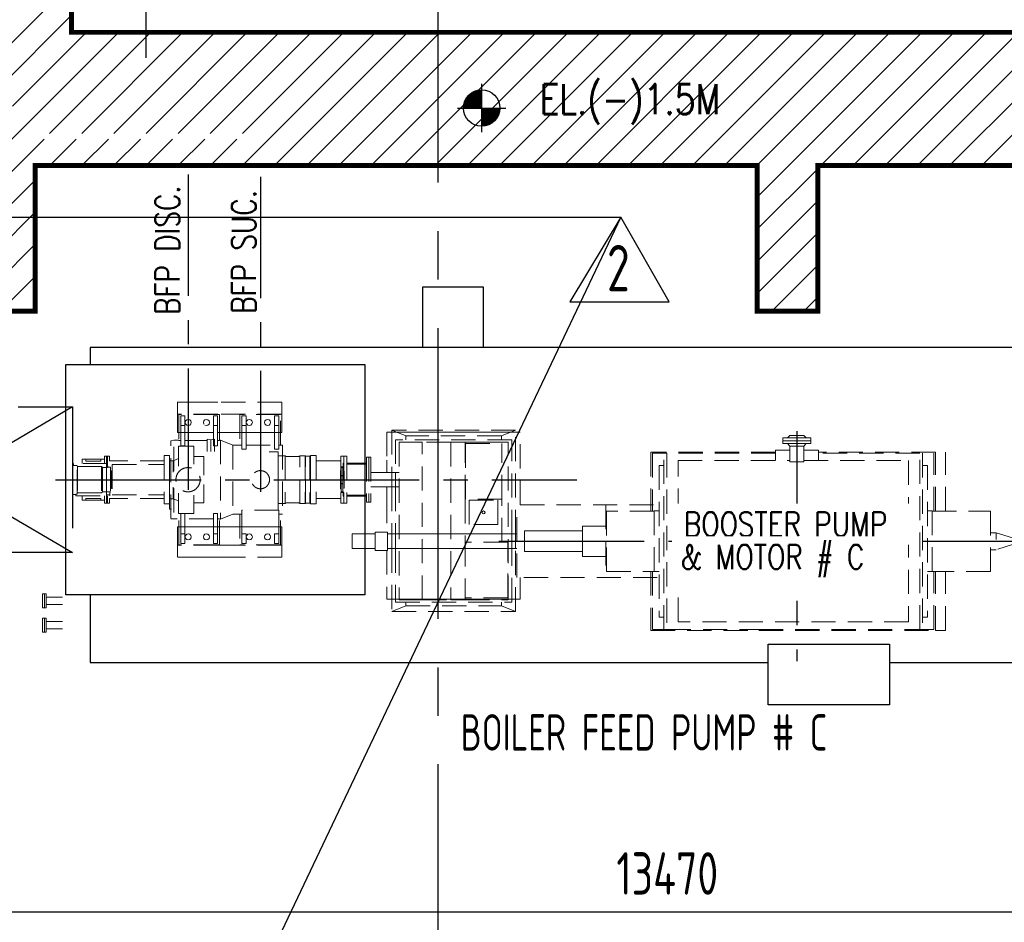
# Model space of a CAD drawing. Extents: x -7650383 to 4934791, y -114316 to 1826789.
# Tile 71 of 256: x 255939 to 264063, y 290512 to 297960. Entities that reach past the tile are written whole.
import ezdxf

# ---------------------------------------------------------------- set-up
doc = ezdxf.new("R2010")
doc.units = 0
doc.header["$LTSCALE"] = 800
doc.header["$MEASUREMENT"] = 0
doc.set_wipeout_variables(frame=1)
for name, pattern in [('CENTER', [2, 1.25, -0.25, 0.25, -0.25]), ('CENTER2', [1.125, 0.75, -0.125, 0.125, -0.125]), ('GTCHAIN', [24, 16, -3.2, 1.6, -3.2]), ('GTDASH', [12, 8, -4]), ('GTDOT', [6, 1.6, -4.4]), ('HIDDEN', [0.375, 0.25, -0.125])]:
    doc.linetypes.add(name, pattern=pattern)
doc.layers.get('0').update_dxf_attribs({"linetype": 'CONTINUOUS'})
for name, color, linetype in [('0-7-COL', 2, 'CENTER'), ('CEN', 2, 'CENTER'), ('CENTER', 2, 'CENTER'), ('DIM', 4, 'CONTINUOUS'), ('EQP', 1, 'CONTINUOUS'), ('GRID', 8, 'CENTER'), ('GT_1', 7, 'CONTINUOUS'), ('HANGERS', 1, 'CONTINUOUS'), ('REV2', 2, 'CONTINUOUS'), ('SECT_SYM', 7, 'CONTINUOUS'), ('T', 3, 'CONTINUOUS'), ('TEXT', 3, 'CONTINUOUS'), ('TRENCH', 1, 'CONTINUOUS')]:
    doc.layers.add(name, color=color, linetype=linetype)
doc.layers.add('EQPT', color=8, linetype='HIDDEN', lineweight=9)
doc.styles.add('ROMANS', font='ISO9.shx', dxfattribs={"width": 0.8})
doc.styles.add('S1', font='SIMPLEX.SHX', dxfattribs={"height": 200})
doc.styles.add('S3', font='ROMANS1.SHX', dxfattribs={"width": 0.8})
doc.dimstyles.new('STANDARD$0', dxfattribs={"dimtxt": 250, "dimasz": 200, "dimexe": 0, "dimexo": 0, "dimgap": 100, "dimtad": 1, "dimdec": 0, "dimzin": 0, "dimdsep": 46, "dimtxsty": 'S1', "dimcen": 0, "dimadec": 0, "dimazin": 0, "dimtfac": 1, "dimtdec": 0, "dimtmove": 2, "dimatfit": 3, "dimfxl": 1, "dimtolj": 1, "dimtzin": 0, "dimarcsym": 0})

# ---------------------------------------------------------------- blocks, each defined once
blk = doc.blocks.new('LEV01')
at = {"color": 0, "linetype": 'ByBlock'}
for p, q in [((0, 2), (0, -2)), ((-2, 0), (2, 0))]:
    blk.add_line(p, q, dxfattribs=at)
at = {"color": 0, "linetype": 'ByBlock', "const_width": 1.5}
for points in [[(0, 0.75, 0.414214), (-0.75, 0, 1)], [(0, -0.75, 0.414214), (0.75, 0, 1)]]:
    blk.add_lwpolyline(points, format="xyb", dxfattribs=at)
at = {"color": 0, "linetype": 'ByBlock'}
blk.add_circle((0, 0), 1.5, dxfattribs=at)
at = {"layer": 'SECT_SYM', "color": 0, "style": 'S3', "width": 0.8}
blk.add_attdef('LEV_PL', (2.5, 0), '', height=2.5, dxfattribs=at)
blk = doc.blocks.new('*D353')
at = {"layer": 'DIM', "color": 9, "lineweight": -2, "transparency": 16777216}
for p, q in [((251731.2, 292621), (251731.2, 290597.9)), ((265201.2, 292544.4), (265201.2, 290597.9)), ((252031.2, 290597.9), (264901.2, 290597.9))]:
    blk.add_line(p, q, dxfattribs=at)
at = {"layer": 'DIM', "color": 9, "transparency": 16777216}
for points in [[(252031.2, 290647.9), (252031.2, 290547.9), (251731.2, 290597.9)], [(264901.2, 290647.9), (264901.2, 290547.9), (265201.2, 290597.9)]]:
    blk.add_solid(points, dxfattribs=at)
at = {"layer": 'DIM', "transparency": 16777216, "insert": (261282.1, 290915.2), "char_height": 350, "attachment_point": 5, "style": 'ROMANS'}
blk.add_mtext('\\A1;13470', dxfattribs=at)
blk = doc.blocks.new('TRENCH')
at = {"layer": 'GT_1', "linetype": 'Continuous', "ltscale": 0.025}
h = blk.add_hatch(dxfattribs=at)
h.set_pattern_fill('ANSI31', color=134, scale=1500, style=0)
h.paths.add_polyline_path([(392858, 135821.7), (391508, 135821.7), (391508, 132421.7), (383433, 132421.7), (383433, 134344.9), (382533, 134344.9), (382533, 130119.7), (383133.5, 130119.7), (383133.5, 131321.7), (389091, 131321.7), (389091, 130119.7), (389591, 130119.7), (389591, 131321.7), (391618, 131321.7), (391618, 130119.7), (391968, 130119.7), (391968, 131321.7), (392858, 131321.7)])
edge = h.paths.add_edge_path(flags=16)
edge.add_arc((382797.3, 131816.9), 150, 0, 360)
edge = h.paths.add_edge_path(flags=16)
edge.add_arc((382797.3, 131816.9), 75, -90, 0, ccw=False)
edge.add_line((382797.3, 131741.9), (382797.3, 131816.9))
edge.add_line((382797.3, 131816.9), (382722.3, 131816.9))
edge.add_arc((382797.3, 131816.9), 75, 90, 180, ccw=False)
edge.add_line((382797.3, 131891.9), (382797.3, 131816.9))
edge.add_line((382797.3, 131816.9), (382872.3, 131816.9))
h.paths.add_polyline_path([(391739.5, 132221.2), (392735.2, 132221.2)], flags=16)
h.paths.add_polyline_path([(383181, 131586.6), (385066.7, 131586.6), (384990.9, 131540.7), (383105.1, 131540.7)], flags=16)
h.paths.add_polyline_path([(385006.5, 131528.7), (387314.8, 131528.7)], flags=16)
h.paths.add_polyline_path([(388489.9, 131524.8), (390798.3, 131524.8)], flags=16)
h.paths.add_polyline_path([(391174.5, 131567.6), (392216.1, 131567.6)], flags=16)
at = {"layer": 'GT_1', "color": 134, "linetype": 'Continuous', "ltscale": 0.025, "const_width": 40, "flags": 128}
blk.add_lwpolyline([(382533, 130119.7), (382533, 134344.9), (383433, 134344.9), (383433, 132421.7), (391508, 132421.7), (391508, 135821.7), (392858, 135821.7), (392858, 131321.7), (391968, 131321.7), (391968, 130119.7), (391618, 130119.7), (391618, 131321.7), (389591, 131321.7), (389591, 130119.7), (389091, 130119.7), (389091, 131321.7), (383133.5, 131321.7), (383133.5, 130119.7), (382518.5, 130119.7)], dxfattribs=at)
blk = doc.blocks.new('BFP')
at = {"layer": '0-7-COL', "linetype": 'CENTER2', "ltscale": 2}
for p, q in [((77339.8, 129129.9), (77339.8, 127233)), ((71223.8, 128729.7), (75523.9, 128729.7)), ((74880.6, 128221.7), (76366.2, 128221.7))]:
    blk.add_line(p, q, dxfattribs=at)
at = {"layer": 'CEN'}
blk.add_line((76773, 128221.7), (82016.7, 128221.7), dxfattribs=at)
at = {"layer": 'DIM', "color": 1}
for points in [[(74252.8, 130321.7), (74752.8, 130321.7), (74752.8, 129821.7), (74252.8, 129821.7)], [(77102.8, 127371.7), (78102.8, 127371.7), (78102.8, 126871.7), (77102.8, 126871.7)]]:
    blk.add_lwpolyline(points, close=True, dxfattribs=at)
at = {"layer": 'DIM', "color": 1, "flags": 128}
for points in [[(79314.8, 127809.2), (81179.8, 127809.2), (81179.8, 128969.2), (79314.8, 128969.2), (79314.8, 129821.7), (71509.8, 129821.7), (71509.8, 129679.7)], [(71509.8, 127779.7), (71509.8, 127221.7), (77102.8, 127221.7), (77102.8, 127371.7), (78102.8, 127371.7), (78102.8, 127221.7), (79314.8, 127221.7), (79314.8, 127809.2)]]:
    blk.add_lwpolyline(points, dxfattribs=at)
blk.add_lwpolyline([(71308.3, 129679.7), (73774.8, 129679.7), (73774.8, 127779.7), (71308.3, 127779.7)], close=True, dxfattribs=at)
at = {"layer": 'EQPT', "linetype": 'GTDOT'}
for p, q in [((72561.1, 129369.7), (72230.8, 129369.7)), ((72230.8, 129369.7), (72230.8, 129367.5)), ((72535, 129256.7), (72525.8, 129256.7)), ((72525.8, 129256.7), (72525.8, 129176.7)), ((72446.6, 129214.2), (72443.3, 129201.7)), ((72443.3, 129201.7), (72446.6, 129189.2)), ((72455.8, 129223.4), (72446.6, 129214.2)), ((72468.3, 129226.7), (72455.8, 129223.4)), ((72455.8, 129180), (72468.3, 129176.7)), ((72480.8, 129223.4), (72468.3, 129226.7)), ((72468.3, 129176.7), (72480.8, 129180)), ((72489.8, 129214.5), (72480.8, 129223.4)), ((72480.8, 129180), (72490, 129189.2)), ((72493.3, 129201.7), (72490, 129214.2)), ((72490, 129189.2), (72493.3, 129201.7)), ((72525.8, 129176.7), (72560.8, 129176.7)), ((72525.8, 129176.7), (72525.8, 129007.8)), ((72560.8, 129176.7), (72560.8, 129229.8)), ((72560.8, 129071.9), (72560.8, 129176.7)), ((72575.8, 129079.9), (72575.8, 129221.8)), ((72240.8, 129119.7), (72525.8, 129119.7)), ((72561.1, 129119.7), (72609.1, 129119.7)), ((72744.8, 129119.7), (73079.8, 129119.7)), ((75017.8, 129122.7), (73997.8, 129122.7)), ((72238.3, 128841.7), (72238.3, 129007.7)), ((72238.3, 129007.7), (72365.3, 129007.7)), ((72365.3, 129007.7), (72365.3, 128857.1)), ((72525.8, 129007.8), (72534.8, 129007.8)), ((73058.8, 128959.7), (72984.8, 128959.7)), ((73058.8, 128477.7), (73058.8, 128959.7)), ((73060.3, 128928.2), (73058.8, 128931.7)), ((73063.8, 128926.7), (73060.3, 128928.2)), ((71642.8, 128924.7), (71642.8, 128854.7)), ((71642.8, 128854.7), (71642.8, 128534.7)), ((71642.8, 128854.7), (71652.8, 128854.7)), ((71652.8, 128854.7), (71652.8, 128924.7)), ((72164.3, 128529.7), (72164.3, 128886.7)), ((72194.3, 128886.7), (72175.3, 128886.7)), ((72238.3, 128904.9), (72194.3, 128886.7)), ((72194.3, 128886.7), (72194.3, 128791)), ((72365.3, 128921.2), (72447.3, 128921.2)), ((72447.3, 128921.2), (72447.3, 128768)), ((73094.8, 128926.7), (73063.8, 128926.7)), ((73325.8, 128861.7), (73326.8, 128861.7)), ((73326.8, 128861.7), (73326.8, 128597.7)), ((73601.8, 128865.7), (73596.8, 128865.7)), ((73596.8, 128865.7), (73596.8, 128833.2)), ((73957.7, 128889.7), (73957.7, 128789.7)), ((73578.8, 128804.7), (73574.8, 128804.7)), ((73574.8, 128797.3), (73574.8, 128804.7)), ((73574.8, 128729.7), (73574.8, 128796.9)), ((73592.8, 128834.7), (73578.8, 128834.7)), ((73578.8, 128834.7), (73578.8, 128624.7)), ((73588.7, 128830.2), (73588.7, 128827.5)), ((73588.7, 128766.3), (73588.7, 128758.7)), ((73596.8, 128835.7), (73592.8, 128835.7)), ((73592.8, 128835.7), (73592.8, 128623.7)), ((73596.8, 128833.2), (73601.8, 128833.2)), ((73601.8, 128800.7), (73603.7, 128800.7)), ((73603.7, 128800.7), (73603.7, 128658.7)), ((73825.8, 128789.7), (73961.8, 128789.7)), ((73997.8, 128789.7), (73997.8, 128669.7)), ((74027.8, 128789.7), (74027.8, 128669.7)), ((72447.3, 128538.2), (72447.3, 128691.4)), ((73574.8, 128729.7), (73574.8, 128654.7)), ((73588.7, 128700.8), (73588.7, 128693.1)), ((71642.8, 128604.7), (71671.8, 128604.7)), ((72194.3, 128572.7), (72194.3, 128668.4)), ((72238.3, 128617.7), (72238.3, 128451.7)), ((72365.3, 128451.7), (72365.3, 128602.3)), ((73574.8, 128654.7), (73578.8, 128654.7)), ((73592.8, 128624.7), (73578.8, 128624.7)), ((73588.7, 128632), (73588.7, 128629.3)), ((73596.8, 128623.7), (73592.8, 128623.7)), ((73601.8, 128626.2), (73596.8, 128626.2)), ((73596.8, 128626.2), (73596.8, 128593.7)), ((73603.7, 128658.7), (73601.8, 128658.7)), ((73961.8, 128669.7), (73825.8, 128669.7)), ((73957.7, 128669.7), (73957.7, 128569.7)), ((71652.8, 128595.7), (71652.8, 128534.7)), ((72194.3, 128572.7), (72175.3, 128572.7)), ((72238.3, 128554.5), (72194.3, 128572.7)), ((72365.3, 128538.2), (72447.3, 128538.2)), ((73058.8, 128527.7), (73060.3, 128531.2)), ((73060.3, 128531.2), (73063.8, 128532.7)), ((73063.8, 128532.7), (73094.8, 128532.7)), ((73326.8, 128597.7), (73325.8, 128597.7)), ((73596.8, 128593.7), (73601.8, 128593.7)), ((72179.8, 128486.7), (72175.3, 128486.7)), ((72238.3, 128451.7), (72365.3, 128451.7)), ((72240.8, 128339.7), (72525.8, 128339.7)), ((72575.8, 128339.7), (72372.5, 128339.7)), ((72455.8, 128279.4), (72468.3, 128282.7)), ((72468.3, 128282.7), (72480.8, 128279.4)), ((72480.8, 128279.4), (72490, 128270.3)), ((72525.8, 128202.8), (72525.8, 128282.7)), ((72525.8, 128282.7), (72560.8, 128282.7)), ((72560.8, 128282.7), (72560.8, 128229.6)), ((72561.1, 128339.7), (72609.1, 128339.7)), ((72744.8, 128339.7), (73079.8, 128339.7)), ((73997.8, 128281.7), (73997.8, 128161.7)), ((74027.8, 128281.7), (74027.8, 128161.7)), ((74057.8, 128281.7), (74957.8, 128281.7)), ((74987.8, 128161.7), (74987.8, 128281.7)), ((75017.8, 128161.7), (75017.8, 128281.7)), ((75570.1, 128306.7), (75091.6, 128306.7)), ((75091.6, 128306.7), (75091.6, 128136.7)), ((75570.1, 128346.1), (75570.1, 128097.3)), ((75762.5, 128346.1), (75570.1, 128346.1)), ((72443.3, 128257.8), (72446.6, 128270.3)), ((72446.6, 128270.2), (72443.3, 128257.7)), ((72446.6, 128245.2), (72443.3, 128257.8)), ((72443.3, 128257.7), (72446.6, 128245.2)), ((72452.8, 128276.4), (72446.6, 128270.2)), ((72446.6, 128245.2), (72452.8, 128239.1)), ((72455.8, 128236.1), (72446.6, 128245.2)), ((72468.3, 128232.8), (72455.8, 128236.1)), ((72480.8, 128236.1), (72468.3, 128232.8)), ((72489.8, 128245), (72480.8, 128236.1)), ((72490, 128270.3), (72493.3, 128257.8)), ((72493.3, 128257.8), (72490, 128245.2)), ((72535, 128202.8), (72525.8, 128202.8)), ((74057.8, 128161.7), (74957.8, 128161.7)), ((75091.6, 128136.7), (75570.1, 128136.7)), ((72561.1, 128089.7), (72230.8, 128089.7)), ((75570.1, 128097.3), (75762.5, 128097.3)), ((73997.8, 127742.7), (75017.8, 127742.7))]:
    blk.add_line(p, q, dxfattribs=at)
at = {"layer": 'EQPT'}
for p, q in [((72230.8, 129269.7), (72230.8, 129367.5)), ((73090.8, 129369.7), (72561.1, 129369.7)), ((73090.8, 129269.7), (73090.8, 129369.7)), ((72561.1, 129269.7), (72230.8, 129269.7)), ((72230.8, 129269.7), (72230.8, 129119.7)), ((72561.1, 129266.7), (72240.8, 129266.7)), ((72240.8, 129266.7), (72240.8, 129051.8)), ((72255.8, 129176.7), (72255.8, 129256.7)), ((72255.8, 129256.7), (72290.8, 129256.7)), ((72290.8, 129256.7), (72290.8, 129176.7)), ((72560.8, 129256.7), (72535, 129256.7)), ((72560.8, 129229.8), (72560.8, 129256.7)), ((73090.8, 129269.7), (72561.1, 129269.7)), ((72575.8, 129266.7), (72561.1, 129266.7)), ((72575.8, 129221.8), (72575.8, 129266.7)), ((73079.8, 129266.7), (72744.8, 129266.7)), ((72744.8, 129266.7), (72744.8, 129014.7)), ((72759.8, 129176.7), (72759.8, 129256.7)), ((72759.8, 129256.7), (72794.8, 129256.7)), ((72794.8, 129256.7), (72794.8, 129176.7)), ((73029.8, 129176.7), (73029.8, 129256.7)), ((73029.8, 129256.7), (73064.8, 129256.7)), ((73064.8, 129256.7), (73064.8, 129176.7)), ((73079.8, 129014.7), (73079.8, 129266.7)), ((73090.8, 129119.7), (73090.8, 129269.7)), ((72290.8, 129176.7), (72255.8, 129176.7)), ((72255.8, 129176.7), (72255.8, 129007.8)), ((72290.8, 129007.8), (72290.8, 129176.7)), ((72296.6, 129214.1), (72293.3, 129201.7)), ((72293.3, 129201.7), (72293.3, 129201.7)), ((72293.3, 129201.7), (72293.3, 129201.7)), ((72293.3, 129201.7), (72293.3, 129201.7)), ((72293.3, 129201.7), (72293.3, 129201.7)), ((72293.3, 129201.7), (72293.3, 129201.7)), ((72293.3, 129201.7), (72293.3, 129201.7)), ((72293.3, 129201.7), (72296.6, 129189.3)), ((72305.9, 129223.5), (72296.6, 129214.1)), ((72296.6, 129189.3), (72305.9, 129180)), ((72318.3, 129226.7), (72305.9, 129223.5)), ((72305.9, 129180), (72318.3, 129176.7)), ((72330.7, 129223.5), (72318.3, 129226.7)), ((72318.3, 129176.7), (72330.7, 129180)), ((72340.1, 129214.1), (72330.7, 129223.5)), ((72330.7, 129180), (72340.1, 129189.3)), ((72343.3, 129201.7), (72340.1, 129214.1)), ((72340.1, 129189.3), (72343.3, 129201.7)), ((72794.8, 129176.7), (72759.8, 129176.7)), ((72759.8, 129176.7), (72759.8, 128981.7)), ((72794.8, 128981.7), (72794.8, 129176.7)), ((72800.6, 129214.1), (72797.3, 129201.7)), ((72797.3, 129201.7), (72797.3, 129201.7)), ((72797.3, 129201.7), (72797.3, 129201.7)), ((72797.3, 129201.7), (72797.3, 129201.7)), ((72797.3, 129201.7), (72797.3, 129201.7)), ((72797.3, 129201.7), (72797.3, 129201.7)), ((72797.3, 129201.7), (72797.3, 129201.7)), ((72797.3, 129201.7), (72800.6, 129189.3)), ((72809.9, 129223.5), (72800.6, 129214.1)), ((72800.6, 129189.3), (72809.9, 129180)), ((72822.3, 129226.7), (72809.9, 129223.5)), ((72809.9, 129180), (72822.3, 129176.7)), ((72834.7, 129223.5), (72822.3, 129226.7)), ((72822.3, 129176.7), (72834.7, 129180)), ((72844.1, 129214.1), (72834.7, 129223.5)), ((72834.7, 129180), (72844.1, 129189.3)), ((72847.3, 129201.7), (72844.1, 129214.1)), ((72844.1, 129189.3), (72847.3, 129201.7)), ((72950.6, 129214.1), (72947.3, 129201.7)), ((72947.3, 129201.7), (72947.3, 129201.7)), ((72947.3, 129201.7), (72947.3, 129201.7)), ((72947.3, 129201.7), (72947.3, 129201.7)), ((72947.3, 129201.7), (72947.3, 129201.7)), ((72947.3, 129201.7), (72947.3, 129201.7)), ((72947.3, 129201.7), (72947.3, 129201.7)), ((72947.3, 129201.7), (72950.6, 129189.3)), ((72959.9, 129223.5), (72950.6, 129214.1)), ((72950.6, 129189.3), (72959.9, 129180)), ((72972.3, 129226.7), (72959.9, 129223.5)), ((72959.9, 129180), (72972.3, 129176.7)), ((72984.7, 129223.5), (72972.3, 129226.7)), ((72972.3, 129176.7), (72984.7, 129180)), ((72994.1, 129214.1), (72984.7, 129223.5)), ((72984.7, 129180), (72994.1, 129189.3)), ((72997.3, 129201.7), (72994.1, 129214.1)), ((72994.1, 129189.3), (72997.3, 129201.7)), ((73064.8, 129176.7), (73029.8, 129176.7)), ((73029.8, 129176.7), (73029.8, 128981.7)), ((73064.8, 128981.7), (73064.8, 129176.7)), ((72230.8, 129119.7), (72240.8, 129119.7)), ((72744.8, 129119.7), (72609.1, 129119.7)), ((73079.8, 129119.7), (73090.8, 129119.7)), ((73997.8, 129122.7), (73957.7, 129122.7)), ((73957.7, 129122.7), (73957.7, 128889.7)), ((75017.8, 129137.2), (73997.8, 129137.2)), ((73997.8, 129137.2), (73997.8, 128789.7)), ((74112.8, 129090.7), (73997.8, 129137.2)), ((74902.7, 129090.7), (74112.8, 129090.7)), ((74112.8, 129090.7), (74112.8, 129059.7)), ((74902.7, 129090.7), (75017.8, 129137.2)), ((74902.7, 129059.7), (74902.7, 129090.7)), ((75017.8, 128281.7), (75017.8, 129137.2)), ((75057.8, 129122.7), (75017.8, 129122.7)), ((75057.8, 128521.7), (75057.8, 129122.7)), ((72175.3, 129050.7), (72200.3, 129056.7)), ((72175.3, 128408.7), (72175.3, 129050.7)), ((72200.3, 128800.8), (72200.3, 129056.7)), ((72200.3, 129056.7), (72240.8, 129056.7)), ((72240.8, 129051.8), (72255.8, 129051.8)), ((72290.8, 129051.8), (72474.8, 129051.8)), ((72560.8, 129007.8), (72560.8, 129071.9)), ((72560.8, 129051.8), (72575.8, 129051.8)), ((72575.8, 129051.8), (72575.8, 129079.9)), ((72575.8, 129056.7), (72585.3, 129056.7)), ((72685.3, 129014.7), (72585.3, 129056.7)), ((72585.3, 129056.7), (72585.3, 128402.7)), ((72685.3, 129014.7), (72685.3, 128444.7)), ((72744.8, 129014.7), (72685.3, 129014.7)), ((72744.8, 129014.7), (72759.8, 129014.7)), ((72794.8, 129014.7), (73029.8, 129014.7)), ((73064.8, 129014.7), (73079.8, 129014.7)), ((73079.8, 129014.7), (73094.8, 129014.7)), ((73094.8, 129014.7), (73094.8, 128444.7)), ((74987.8, 129059.7), (74027.8, 129059.7)), ((74027.8, 129059.7), (74027.8, 128789.7)), ((74247.8, 129039.7), (74057.8, 129039.7)), ((74057.8, 129039.7), (74057.8, 127739.7)), ((74247.8, 127739.7), (74247.8, 129039.7)), ((74484.8, 129039.7), (74247.8, 129039.7)), ((74603.8, 129039.7), (74484.8, 129039.7)), ((74484.8, 129039.7), (74484.8, 127739.7)), ((74603.8, 128569.2), (74603.8, 129039.7)), ((74957.8, 129039.7), (74603.8, 129039.7)), ((74606.3, 129039.7), (74606.3, 129040.7)), ((74606.3, 129040.7), (74906.3, 129040.7)), ((74606.3, 129028.6), (74906.3, 129028.6)), ((74606.3, 129028.6), (74606.3, 128569.2)), ((74906.3, 129040.7), (74906.3, 129039.7)), ((74906.3, 128569.2), (74906.3, 129028.6)), ((74957.8, 127739.7), (74957.8, 129039.7)), ((74987.8, 128281.7), (74987.8, 129059.7)), ((72164.3, 128929.7), (72118.3, 128929.7)), ((72118.3, 128929.7), (72118.3, 128884.7)), ((72120.3, 128929.7), (72120.3, 128529.7)), ((72164.3, 128929.7), (72164.3, 128529.7)), ((72255.8, 129007.8), (72290.8, 129007.8)), ((72534.8, 129007.8), (72560.8, 129007.8)), ((72759.8, 128981.7), (72794.8, 128981.7)), ((73029.8, 128981.7), (73064.8, 128981.7)), ((73371.8, 128929.7), (73325.8, 128929.7)), ((73325.8, 128929.7), (73325.8, 128529.7)), ((73371.8, 128929.7), (73372.8, 128929.7)), ((73372.8, 128929.7), (73372.8, 128529.7)), ((77163.5, 128956.7), (76134.8, 128956.7)), ((76134.8, 128956.7), (76134.8, 128470.5)), ((76242.6, 128948.7), (76149.8, 128948.7)), ((76149.8, 128948.7), (76149.8, 128470.5)), ((76242.6, 127494.7), (76242.6, 128948.7)), ((76242.6, 128948.7), (76265.8, 128948.7)), ((77163.5, 128948.7), (76265.8, 128948.7)), ((76265.8, 128948.7), (76265.8, 127494.7)), ((77163.5, 128973), (77163.5, 128886.9)), ((77282.8, 128973), (77163.5, 128973)), ((77339.8, 128973), (77339.7, 128973)), ((77517, 128973), (77396.8, 128973)), ((77517, 128886.9), (77517, 128973)), ((78484.8, 128956.7), (77517, 128956.7)), ((78353.8, 128948.7), (77517, 128948.7)), ((78353.8, 127494.7), (78353.8, 128948.7)), ((78377, 128948.7), (78377, 127494.7)), ((78469.8, 128470.5), (78469.8, 128948.7)), ((78484.8, 128470.5), (78484.8, 128956.7)), ((78567.3, 128470.5), (78567.3, 128956.7)), ((71371.8, 128851.7), (71363.8, 128851.7)), ((71363.8, 128851.7), (71363.8, 128607.7)), ((71651.8, 128863.7), (71371.8, 128863.7)), ((71371.8, 128863.7), (71371.8, 128848.2)), ((71371.8, 128848.2), (71382.3, 128848.2)), ((71402.3, 128848.2), (71382.3, 128848.2)), ((71402.3, 128611.2), (71402.3, 128848.2)), ((71627.8, 128899.7), (71441.8, 128899.7)), ((71441.8, 128863.7), (71441.8, 128899.7)), ((71472.8, 128899.7), (71472.8, 128883.7)), ((71472.8, 128883.7), (71596.8, 128883.7)), ((71596.8, 128883.7), (71596.8, 128899.7)), ((71652.8, 128924.7), (71627.8, 128924.7)), ((71627.8, 128924.7), (71627.8, 128863.7)), ((71667.8, 128924.7), (71642.8, 128924.7)), ((71651.8, 128830.2), (71651.8, 128863.7)), ((71652.8, 128835.7), (71652.8, 128854.7)), ((71667.8, 128884.7), (71667.8, 128924.7)), ((72120.3, 128884.7), (71667.8, 128884.7)), ((71730.1, 128854.7), (71690.8, 128854.7)), ((71690.8, 128854.7), (71690.8, 128604.7)), ((71690.8, 128854.7), (72120.3, 128854.7)), ((72118.3, 128884.7), (72105.1, 128884.7)), ((72105.1, 128854.7), (72120.3, 128854.7)), ((72120.3, 128854.7), (72105.1, 128854.7)), ((72175.3, 128886.7), (72164.3, 128886.7)), ((73094.8, 128926.7), (73117.8, 128926.7)), ((73121.3, 128923.2), (73117.8, 128926.7)), ((73117.8, 128926.7), (73117.8, 128532.7)), ((73124.9, 128921.7), (73121.3, 128923.2)), ((73230.8, 128921.7), (73124.9, 128921.7)), ((73234.3, 128923.2), (73230.8, 128921.7)), ((73237.8, 128926.7), (73234.3, 128923.2)), ((73237.8, 128532.7), (73237.8, 128926.7)), ((73237.8, 128926.7), (73283.8, 128926.7)), ((73283.8, 128926.7), (73283.8, 128532.7)), ((73283.8, 128926.7), (73284.8, 128924.7)), ((73284.8, 128534.7), (73284.8, 128924.7)), ((73284.8, 128924.7), (73320.8, 128924.7)), ((73320.8, 128924.7), (73320.8, 128534.7)), ((73325.8, 128861.7), (73320.8, 128861.7)), ((73372.8, 128884.7), (73576.7, 128884.7)), ((73601.8, 128924.7), (73576.7, 128924.7)), ((73576.7, 128924.7), (73576.7, 128534.7)), ((73601.8, 128924.7), (73601.8, 128534.7)), ((73626.8, 128924.7), (73601.8, 128924.7)), ((73601.8, 128924.7), (73601.8, 128534.7)), ((73626.8, 128924.7), (73626.8, 128534.7)), ((73786.8, 128865.7), (73626.8, 128865.7)), ((73786.8, 128857.2), (73626.8, 128857.2)), ((73786.8, 128857.2), (73786.8, 128865.7)), ((73786.8, 128859.7), (73787.7, 128859.7)), ((73806.8, 128914.7), (73787.7, 128914.7)), ((73787.7, 128914.7), (73787.7, 128544.7)), ((73806.8, 128914.7), (73806.8, 128544.7)), ((73825.8, 128914.7), (73806.8, 128914.7)), ((73806.8, 128914.7), (73806.8, 128544.7)), ((73825.8, 128914.7), (73825.8, 128544.7)), ((76242.6, 128846.7), (76202.7, 128846.7)), ((76202.7, 128846.7), (76202.7, 127596.7)), ((76359.7, 127556.5), (76359.7, 128886.9)), ((76359.7, 128886.9), (77282.8, 128886.9)), ((77339.7, 128886.9), (77339.8, 128886.9)), ((77396.8, 128886.9), (78259.9, 128886.9)), ((78259.9, 128886.9), (78259.9, 127556.5)), ((78377, 128846.7), (78417, 128846.7)), ((78417, 128846.7), (78417, 127596.7)), ((71402.3, 128840.2), (71404.8, 128839.2)), ((71404.8, 128839.2), (71602.8, 128838.7)), ((71404.8, 128839.2), (71404.8, 128620.2)), ((71602.8, 128838.7), (71609.8, 128830.2)), ((71602.8, 128838.7), (71602.8, 128620.7)), ((71609.8, 128830.2), (71651.8, 128830.2)), ((71609.8, 128830.2), (71609.8, 128629.2)), ((71651.8, 128833.7), (71658.8, 128833.7)), ((71658.8, 128835.7), (71652.8, 128835.7)), ((71658.8, 128833.7), (71658.8, 128835.7)), ((71677.8, 128833.7), (71658.8, 128833.7)), ((71677.8, 128833.7), (71677.8, 128625.7)), ((71679.8, 128804.7), (71677.8, 128804.7)), ((71679.8, 128804.7), (71679.8, 128654.7)), ((71688.3, 128800.7), (71685.8, 128800.7)), ((71685.8, 128800.7), (71685.8, 128658.7)), ((71690.8, 128798.4), (71688.3, 128800.7)), ((71688.3, 128800.7), (71688.3, 128658.7)), ((73961.8, 128789.7), (74057.8, 128789.7)), ((71363.8, 128607.7), (71382.3, 128607.7)), ((71391.8, 128607.7), (71382.3, 128607.7)), ((71391.8, 128611.2), (71402.3, 128611.2)), ((71391.8, 128611.2), (71391.8, 128595.7)), ((71404.8, 128620.2), (71402.3, 128619.2)), ((71602.8, 128620.7), (71404.8, 128620.2)), ((71609.8, 128629.2), (71602.8, 128620.7)), ((71671.8, 128629.2), (71609.8, 128629.2)), ((71671.8, 128595.7), (71671.8, 128629.2)), ((71671.8, 128625.7), (71677.8, 128625.7)), ((71677.8, 128654.7), (71679.8, 128654.7)), ((71685.8, 128658.7), (71688.3, 128658.7)), ((71688.3, 128658.7), (71690.8, 128661)), ((71690.8, 128604.7), (71730.1, 128604.7)), ((71690.8, 128604.7), (72120.3, 128604.7)), ((72105.1, 128604.7), (72120.3, 128604.7)), ((72120.3, 128604.7), (72105.1, 128604.7)), ((72200.3, 128658.6), (72200.3, 128402.7)), ((73626.8, 128602.2), (73786.8, 128602.2)), ((73786.8, 128593.7), (73786.8, 128602.2)), ((73961.8, 128669.7), (74057.8, 128669.7)), ((73997.8, 128669.7), (73997.8, 128281.7)), ((74027.8, 128669.7), (74027.8, 128281.7)), ((71391.8, 128595.7), (71671.8, 128595.7)), ((71441.8, 128595.7), (71441.8, 128559.7)), ((71441.8, 128559.7), (71627.8, 128559.7)), ((71596.8, 128575.7), (71472.8, 128575.7)), ((71472.8, 128575.7), (71472.8, 128559.7)), ((71596.8, 128559.7), (71596.8, 128575.7)), ((71627.8, 128534.7), (71627.8, 128595.7)), ((71652.8, 128534.7), (71627.8, 128534.7)), ((71667.8, 128534.7), (71642.8, 128534.7)), ((72120.3, 128574.7), (71667.8, 128574.7)), ((71667.8, 128574.7), (71667.8, 128534.7)), ((72118.3, 128574.7), (72105.1, 128574.7)), ((72118.3, 128529.7), (72118.3, 128574.7)), ((72164.3, 128529.7), (72118.3, 128529.7)), ((72175.3, 128572.7), (72164.3, 128572.7)), ((72164.3, 128486.7), (72164.3, 128529.7)), ((73117.8, 128532.7), (73094.8, 128532.7)), ((73117.8, 128532.7), (73121.3, 128536.2)), ((73121.3, 128536.2), (73124.9, 128537.7)), ((73124.9, 128537.7), (73230.8, 128537.7)), ((73230.8, 128537.7), (73234.3, 128536.2)), ((73234.3, 128536.2), (73237.8, 128532.7)), ((73283.8, 128532.7), (73237.8, 128532.7)), ((73284.8, 128534.7), (73283.8, 128532.7)), ((73320.8, 128534.7), (73284.8, 128534.7)), ((73320.8, 128597.7), (73325.8, 128597.7)), ((73371.8, 128529.7), (73325.8, 128529.7)), ((73372.8, 128529.7), (73371.8, 128529.7)), ((73372.8, 128574.7), (73576.7, 128574.7)), ((73601.8, 128534.7), (73576.7, 128534.7)), ((73626.8, 128534.7), (73601.8, 128534.7)), ((73626.8, 128593.7), (73786.8, 128593.7)), ((73786.8, 128599.7), (73787.7, 128599.7)), ((73806.8, 128544.7), (73787.7, 128544.7)), ((73825.8, 128544.7), (73806.8, 128544.7)), ((73957.7, 128569.7), (73957.7, 128296.7)), ((74906.3, 128569.2), (74603.8, 128569.2)), ((74603.8, 128569.2), (74604.2, 128214.2)), ((74906.3, 128568.7), (74606.3, 128569.2)), ((74636.5, 128359.7), (74636.5, 128559.7)), ((74636.5, 128559.7), (74873.5, 128559.7)), ((74873.5, 128559.7), (74873.5, 128359.7)), ((74906.3, 128568.7), (74906.3, 128569.2)), ((74906.3, 128214.7), (74906.3, 128568.7)), ((75029.7, 127921.7), (75029.7, 128521.7)), ((75057.8, 128521.7), (76188.2, 128521.7)), ((75762.5, 128521.7), (75762.5, 127921.7)), ((72175.3, 128486.7), (72164.3, 128486.7)), ((72255.8, 128282.7), (72255.8, 128451.6)), ((72255.8, 128282.7), (72255.8, 128451.6)), ((72255.8, 128451.6), (72290.8, 128451.6)), ((72290.8, 128451.6), (72290.8, 128282.7)), ((72560.8, 128451.6), (72525.8, 128451.6)), ((72525.8, 128451.6), (72525.8, 128282.7)), ((72560.8, 128282.7), (72560.8, 128451.6)), ((72585.3, 128402.7), (72685.3, 128444.7)), ((72685.3, 128444.7), (72744.8, 128444.7)), ((72759.8, 128444.7), (72744.8, 128444.7)), ((72744.8, 128444.7), (72744.8, 128192.7)), ((73064.8, 128477.7), (72759.8, 128477.7)), ((72759.8, 128477.7), (72759.8, 128282.7)), ((73064.8, 128477.7), (73050.3, 128477.7)), ((73064.8, 128282.7), (73064.8, 128477.7)), ((73079.8, 128444.7), (73064.8, 128444.7)), ((73079.8, 128192.7), (73079.8, 128444.7)), ((73094.8, 128444.7), (73079.8, 128444.7)), ((74746.1, 128468.5), (74742.5, 128459.7)), ((74742.5, 128459.7), (74746.1, 128450.9)), ((74755, 128472.2), (74746.1, 128468.5)), ((74746.1, 128450.9), (74755, 128447.2)), ((74763.8, 128468.5), (74755, 128472.2)), ((74755, 128447.2), (74763.8, 128450.9)), ((74767.5, 128459.7), (74763.8, 128468.5)), ((74763.8, 128450.9), (74767.5, 128459.7)), ((76162.5, 128470.5), (75769.8, 128470.5)), ((75769.8, 128470.5), (75769.8, 127972.9)), ((76202.7, 128471.7), (76162.7, 128471.7)), ((76162.7, 128471.7), (76162.7, 127971.7)), ((78417, 128471.7), (78456.9, 128471.7)), ((78456.9, 128471.7), (78456.9, 127971.7)), ((78456.9, 128470.5), (78937.2, 128470.5)), ((78937.2, 128470.5), (78937.2, 127972.9)), ((72179.8, 128407.6), (72175.3, 128408.7)), ((72525.8, 128407.6), (72175.3, 128407.6)), ((72240.8, 128192.7), (72240.8, 128407.6)), ((72575.8, 128407.6), (72560.8, 128407.6)), ((72575.8, 128192.7), (72575.8, 128407.6)), ((72575.8, 128402.7), (72585.3, 128402.7)), ((74873.5, 128359.7), (74636.5, 128359.7)), ((72230.8, 128189.7), (72230.8, 128339.7)), ((72230.8, 128339.7), (72240.8, 128339.7)), ((72255.8, 128282.7), (72255.8, 128202.8)), ((72290.8, 128282.7), (72255.8, 128282.7)), ((72255.8, 128282.7), (72255.8, 128202.7)), ((72290.8, 128282.7), (72255.8, 128282.7)), ((72290.8, 128202.8), (72290.8, 128282.7)), ((72290.8, 128202.7), (72290.8, 128282.7)), ((72296.6, 128270.1), (72305.9, 128279.5)), ((72296.6, 128270.1), (72305.9, 128279.4)), ((72305.9, 128279.5), (72318.3, 128282.7)), ((72305.9, 128279.4), (72318.3, 128282.7)), ((72318.3, 128282.7), (72330.7, 128279.5)), ((72330.7, 128279.5), (72340.1, 128270.1)), ((72455.8, 128279.4), (72452.8, 128276.4)), ((72468.3, 128282.7), (72455.8, 128279.4)), ((72480.8, 128279.4), (72468.3, 128282.7)), ((72490, 128270.2), (72480.8, 128279.4)), ((72525.8, 128202.7), (72525.8, 128282.7)), ((72525.8, 128282.7), (72560.8, 128282.7)), ((72560.8, 128282.7), (72560.8, 128202.7)), ((72744.8, 128339.7), (72575.8, 128339.7)), ((72744.8, 128339.7), (72609.1, 128339.7)), ((72777.3, 128282.7), (72759.8, 128282.7)), ((72759.8, 128282.7), (72759.8, 128202.7)), ((72759.8, 128282.7), (72759.8, 128202.8)), ((72794.8, 128282.7), (72759.8, 128282.7)), ((72794.8, 128202.8), (72794.8, 128282.7)), ((72800.6, 128270.1), (72809.9, 128279.5)), ((72809.9, 128279.5), (72822.3, 128282.7)), ((72822.3, 128282.7), (72834.7, 128279.5)), ((72834.7, 128279.5), (72844.1, 128270.1)), ((72950.6, 128270.1), (72959.9, 128279.5)), ((72959.9, 128279.5), (72972.3, 128282.7)), ((72972.3, 128282.7), (72984.7, 128279.5)), ((72984.7, 128279.5), (72994.1, 128270.1)), ((73029.8, 128282.7), (73029.8, 128202.8)), ((73064.8, 128282.7), (73029.8, 128282.7)), ((73064.8, 128282.7), (73050.3, 128282.7)), ((73064.8, 128202.7), (73064.8, 128282.7)), ((73064.8, 128202.8), (73064.8, 128282.7)), ((73090.8, 128339.7), (73079.8, 128339.7)), ((73079.8, 128339.7), (73090.8, 128339.7)), ((73090.8, 128189.7), (73090.8, 128339.7)), ((73090.8, 128339.7), (73090.8, 128189.7)), ((73861.7, 128281.7), (73671.8, 128281.7)), ((73671.8, 128281.7), (73671.8, 128161.7)), ((73961.8, 128296.7), (73861.7, 128296.7)), ((73861.7, 128296.7), (73861.7, 128146.7)), ((73961.8, 128146.7), (73961.8, 128296.7)), ((73961.8, 128281.7), (74057.8, 128281.7)), ((74957.8, 128281.7), (75029.7, 128281.7)), ((75762.5, 128346.1), (75769.8, 128346.1)), ((78937.2, 128291.7), (78982.9, 128291.7)), ((72255.8, 128202.8), (72290.8, 128202.8)), ((72255.8, 128202.7), (72290.8, 128202.7)), ((72293.3, 128257.8), (72296.6, 128270.1)), ((72293.3, 128257.7), (72296.6, 128270.1)), ((72296.6, 128245.4), (72293.3, 128257.8)), ((72293.3, 128257.8), (72293.3, 128257.8)), ((72293.3, 128257.8), (72293.3, 128257.8)), ((72293.3, 128257.8), (72293.3, 128257.8)), ((72293.3, 128257.8), (72293.3, 128257.8)), ((72293.3, 128257.8), (72293.3, 128257.8)), ((72293.3, 128257.8), (72293.3, 128257.8)), ((72296.6, 128245.3), (72293.3, 128257.7)), ((72293.3, 128257.7), (72293.3, 128257.7)), ((72293.3, 128257.7), (72293.3, 128257.7)), ((72293.3, 128257.7), (72293.3, 128257.7)), ((72293.3, 128257.7), (72293.3, 128257.7)), ((72293.3, 128257.7), (72293.3, 128257.7)), ((72293.3, 128257.7), (72293.3, 128257.7)), ((72305.9, 128236), (72296.6, 128245.4)), ((72305.9, 128235.9), (72296.6, 128245.3)), ((72318.3, 128232.8), (72305.9, 128236)), ((72318.3, 128232.7), (72305.9, 128235.9)), ((72330.7, 128236), (72318.3, 128232.8)), ((72340.1, 128245.4), (72330.7, 128236)), ((72340.1, 128270.1), (72343.3, 128257.8)), ((72343.3, 128257.8), (72340.1, 128245.4)), ((72452.8, 128239.1), (72455.8, 128236.1)), ((72455.8, 128236.1), (72468.3, 128232.7)), ((72468.3, 128232.7), (72480.8, 128236.1)), ((72480.8, 128236.1), (72490, 128245.2)), ((72493.3, 128257.7), (72490, 128270.2)), ((72490, 128245.2), (72493.3, 128257.7)), ((72560.8, 128202.7), (72525.8, 128202.7)), ((72560.8, 128202.8), (72535, 128202.8)), ((72560.8, 128229.6), (72560.8, 128202.8)), ((72575.8, 128237.7), (72575.8, 128192.7)), ((72759.8, 128202.8), (72794.8, 128202.8)), ((72759.8, 128202.7), (72777.3, 128202.7)), ((72797.3, 128257.8), (72800.6, 128270.1)), ((72800.6, 128245.4), (72797.3, 128257.8)), ((72797.3, 128257.8), (72797.3, 128257.8)), ((72797.3, 128257.8), (72797.3, 128257.8)), ((72797.3, 128257.8), (72797.3, 128257.8)), ((72797.3, 128257.8), (72797.3, 128257.8)), ((72797.3, 128257.8), (72797.3, 128257.8)), ((72797.3, 128257.8), (72797.3, 128257.8)), ((72809.9, 128236), (72800.6, 128245.4)), ((72822.3, 128232.8), (72809.9, 128236)), ((72834.7, 128236), (72822.3, 128232.8)), ((72844.1, 128245.4), (72834.7, 128236)), ((72844.1, 128270.1), (72847.3, 128257.8)), ((72847.3, 128257.8), (72844.1, 128245.4)), ((72947.3, 128257.8), (72950.6, 128270.1)), ((72950.6, 128245.4), (72947.3, 128257.8)), ((72947.3, 128257.8), (72947.3, 128257.8)), ((72947.3, 128257.8), (72947.3, 128257.8)), ((72947.3, 128257.8), (72947.3, 128257.8)), ((72947.3, 128257.8), (72947.3, 128257.8)), ((72947.3, 128257.8), (72947.3, 128257.8)), ((72947.3, 128257.8), (72947.3, 128257.8)), ((72959.9, 128236), (72950.6, 128245.4)), ((72972.3, 128232.8), (72959.9, 128236)), ((72984.7, 128236), (72972.3, 128232.8)), ((72994.1, 128245.4), (72984.7, 128236)), ((72994.1, 128270.1), (72997.3, 128257.8)), ((72997.3, 128257.8), (72994.1, 128245.4)), ((73029.8, 128202.8), (73064.8, 128202.8)), ((73050.3, 128202.7), (73064.8, 128202.7)), ((74954.3, 128214.7), (74604.2, 128214.7)), ((74604.2, 128214.7), (74604.2, 127851.3)), ((74954.3, 127754.6), (74954.3, 128214.7)), ((72561.1, 128189.7), (72230.8, 128189.7)), ((72230.8, 128189.7), (72230.8, 128091.9)), ((72561.1, 128192.7), (72240.8, 128192.7)), ((72452.8, 128192.7), (72575.8, 128192.7)), ((72452.8, 128189.7), (72777.3, 128189.7)), ((72575.8, 128192.7), (72561.1, 128192.7)), ((73090.8, 128189.7), (72561.1, 128189.7)), ((72744.8, 128192.7), (72777.3, 128192.7)), ((73079.8, 128192.7), (72744.8, 128192.7)), ((73050.3, 128192.7), (73079.8, 128192.7)), ((73050.3, 128189.7), (73090.8, 128189.7)), ((73090.8, 128089.7), (73090.8, 128189.7)), ((73090.8, 128189.7), (73090.8, 128089.7)), ((73671.8, 128161.7), (73861.7, 128161.7)), ((73861.7, 128146.7), (73961.8, 128146.7)), ((73957.7, 128146.7), (73957.7, 127742.7)), ((73961.8, 128161.7), (74057.8, 128161.7)), ((73997.8, 128161.7), (73997.8, 127642.2)), ((74027.8, 128161.7), (74027.8, 127719.7)), ((74957.8, 128161.7), (75029.7, 128161.7)), ((74987.8, 127719.7), (74987.8, 128161.7)), ((75017.8, 127642.2), (75017.8, 128161.7)), ((78982.9, 128151.8), (78937.2, 128151.8)), ((72452.8, 128089.7), (72777.3, 128089.7)), ((73090.8, 128089.7), (72561.1, 128089.7)), ((73050.3, 128089.7), (73090.8, 128089.7)), ((75762.5, 128097.3), (75769.8, 128097.3)), ((75769.8, 127972.9), (76162.5, 127972.9)), ((76134.8, 127972.9), (76134.8, 127486.7)), ((76149.8, 127972.9), (76149.8, 127494.7)), ((76162.7, 127971.7), (76202.7, 127971.7)), ((78456.9, 127971.7), (78417, 127971.7)), ((78937.2, 127972.9), (78456.9, 127971.7)), ((78469.8, 127494.7), (78469.8, 127972.9)), ((78484.8, 127486.7), (78484.8, 127972.9)), ((78567.3, 127486.7), (78567.3, 127972.9)), ((76188.2, 127921.7), (75057.8, 127921.7)), ((75057.8, 127742.7), (75057.8, 127921.7)), ((74604.2, 127851.3), (74603.8, 127739.7)), ((74604.2, 127794.2), (74604.2, 127851.3)), ((71146.3, 127759.9), (71281.3, 127759.9)), ((73957.7, 127742.7), (73997.8, 127742.7)), ((74027.8, 127719.7), (74987.8, 127719.7)), ((74057.8, 127739.7), (74247.8, 127739.7)), ((74112.8, 127719.7), (74112.8, 127688.7)), ((74247.8, 127739.7), (74484.8, 127739.7)), ((74603.8, 127739.7), (74484.8, 127739.7)), ((74603.8, 127739.7), (74604.2, 127754.6)), ((74603.8, 127739.7), (74957.8, 127739.7)), ((74954.3, 127754.6), (74604.2, 127754.6)), ((74902.7, 127688.7), (74902.7, 127719.7)), ((75017.8, 127742.7), (75057.8, 127742.7)), ((71146.3, 127699.6), (71281.3, 127699.6)), ((74112.8, 127688.7), (73997.8, 127642.2)), ((73997.8, 127642.2), (75017.8, 127642.2)), ((74112.8, 127688.7), (74902.7, 127688.7)), ((74902.7, 127688.7), (75017.8, 127642.2)), ((71146.3, 127559.9), (71281.3, 127559.9)), ((76202.7, 127596.7), (76242.6, 127596.7)), ((78259.9, 127556.5), (76359.7, 127556.5)), ((78417, 127596.7), (78377, 127596.7)), ((71146.3, 127499.6), (71281.3, 127499.6)), ((76134.8, 127486.7), (77133.1, 127486.7)), ((76149.8, 127494.7), (76242.6, 127494.7)), ((76265.8, 127494.7), (76242.6, 127494.7)), ((76265.8, 127494.7), (77133.1, 127494.7)), ((77026.8, 127494.7), (78353.8, 127494.7)), ((77026.8, 127486.7), (78484.8, 127486.7)), ((78377, 127494.7), (78353.8, 127494.7)), ((78377, 127494.7), (78469.8, 127494.7)), ((78484.8, 127486.7), (78567.3, 127486.7))]:
    blk.add_line(p, q, dxfattribs=at)
at = {"layer": 'EQPT', "linetype": 'GTDASH'}
for p, q in [((77282.8, 129095.7), (77262.8, 129075.7)), ((77396.8, 129095.7), (77282.8, 129095.7)), ((77396.8, 129095.7), (77416.8, 129075.7)), ((72473.3, 129063.3), (72504.8, 129058.9)), ((72474.8, 128961), (72474.8, 129063.1)), ((72504.8, 129058.9), (72536.4, 129063.3)), ((72534.8, 128961), (72534.8, 129063.1)), ((77454.2, 129075.7), (77225.3, 129075.7)), ((77225.3, 129075.7), (77225.3, 129051.7)), ((77225.3, 129027.7), (77225.3, 129051.7)), ((77225.3, 129051.7), (77454.2, 129051.7)), ((77225.3, 129051.7), (77454.2, 129051.7)), ((77454.2, 129027.7), (77225.3, 129027.7)), ((77282.8, 129007.7), (77262.8, 129027.7)), ((77396.8, 129007.7), (77416.8, 129027.7)), ((77454.2, 129051.7), (77454.2, 129075.7)), ((77454.2, 129051.7), (77454.2, 129027.7)), ((77282.8, 128877.7), (77282.8, 129007.7)), ((77396.8, 129007.7), (77282.8, 129007.7)), ((77396.8, 128877.7), (77396.8, 129007.7)), ((77396.8, 128877.7), (77282.8, 128877.7))]:
    blk.add_line(p, q, dxfattribs=at)
at = {"layer": 'EQPT', "linetype": 'GTCHAIN'}
for p, q in [((72504.8, 128961), (72504.8, 129060)), ((77339.8, 128877.7), (77339.8, 129051.7))]:
    blk.add_line(p, q, dxfattribs=at)
at = {"layer": 'EQPT', "flags": 128}
blk.add_lwpolyline([(79119.8, 128249.7), (78982.9, 128291.7), (78982.9, 128151.8), (79119.8, 128193.7), (79119.8, 128249.7)], dxfattribs=at)
at = {"layer": 'EQPT'}
for points in [[(71131.3, 127786.9), (71116.3, 127786.9), (71116.3, 127672.6), (71131.3, 127672.6)], [(71131.3, 127786.9), (71146.3, 127786.9), (71146.3, 127672.6), (71131.3, 127672.6)], [(71131.3, 127586.9), (71116.3, 127586.9), (71116.3, 127472.6), (71131.3, 127472.6)], [(71131.3, 127586.9), (71146.3, 127586.9), (71146.3, 127472.6), (71131.3, 127472.6)]]:
    blk.add_lwpolyline(points, close=True, dxfattribs=at)
for centre, radius in [((72316.3, 128729.7), 100), ((72913.8, 128729.7), 75)]:
    blk.add_circle(centre, radius, dxfattribs=at)
at = {"layer": 'GRID'}
for p, q in [((69313.8, 129329.7), (71363.8, 128129.7)), ((71363.8, 129329.7), (69313.8, 128129.7))]:
    blk.add_line(p, q, dxfattribs=at)
blk.add_lwpolyline([(69313.8, 129329.7), (71363.8, 129329.7), (71363.8, 128129.7), (69313.8, 128129.7)], close=True, dxfattribs=at)
blk = doc.blocks.new('REV-2')
at = {"layer": 'REV2', "color": 20, "linetype": 'Continuous'}
for p, q in [((37169.5, 56645.2), (36749.7, 55946.2)), ((37569.4, 55946.2), (37169.5, 56645.2)), ((36749.7, 55946.2), (37569.4, 55946.2))]:
    blk.add_line(p, q, dxfattribs=at)
at = {"layer": 'REV2', "color": 20, "linetype": 'Continuous', "style": 'ROMANS', "width": 0.8}
blk.add_text('2', height=382.6, dxfattribs=at).set_placement((37055.6, 56033.7))

msp = doc.modelspace()

# ---------------------------------------------------------------- linework, layer by layer
at = {"layer": 'CENTER'}
for p, q in [((257327.7, 296681.6), (257327.7, 294043.4)), ((257925.2, 296663.5), (257925.2, 294043.4))]:
    msp.add_line(p, q, dxfattribs=at)
at = {"layer": 'GRID', "linetype": 'CENTER2', "ltscale": 4}
msp.add_line((259391.3, 253416), (259391.3, 300927.3), dxfattribs=at)
at = {"layer": 'T', "color": 9, "linetype": 'Continuous'}
msp.add_line((256981.2, 297644.1), (256981.2, 298511.4), dxfattribs=at)

# ---------------------------------------------------------------- block references
msp.add_blockref('REV-2', (223728.9, 239685.1))
at = {"layer": 'EQP'}
msp.add_blockref('BFP', (185011.4, 165434.7), dxfattribs=at)
at = {"layer": 'TEXT'}
ref = msp.add_blockref('LEV01', (259750.4, 297231.2), dxfattribs=dict(at, xscale=100, yscale=100, zscale=100))
ref.add_attrib('LEV_PL', 'EL.(-)1.5M', (260229.3, 297179.5), dxfattribs={"layer": 'SECT_SYM', "color": 0, "height": 250, "style": 'S3', "width": 0.8})
at = {"layer": 'TRENCH'}
msp.add_blockref('TRENCH', (-127066.8, 165434.7), dxfattribs=at)

# ---------------------------------------------------------------- texts
at = {"layer": 'TEXT', "style": 'S3', "width": 0.8}
for s, p in [('BFP DISC.', (257257.9, 295523.5)), ('BFP SUC.', (257887.8, 295533.4))]:
    msp.add_text(s, height=200, rotation=90, dxfattribs=at).set_placement(p)
at = {"layer": 'TEXT', "style": 'ROMANS', "width": 0.75}
msp.add_text('BOILER FEED PUMP # C', height=300, dxfattribs=at).set_placement((259578.1, 291929.2))
at = {"layer": 'TEXT', "insert": (200677.9, 297070.1, 207.7), "char_height": 400, "width": 3679.946, "attachment_point": 1, "style": 'S3'}
msp.add_mtext('\\pi582.83;STAIRCASE \\P\\pi26.639;0.0M TO 24.5M', dxfattribs=at)

# ---------------------------------------------------------------- dimensions: what is measured, and where the dimension line sits
at = {"layer": 'DIM'}
dim = msp.add_linear_dim(base=(265201.2, 290597.9), p1=(251731.2, 292621), p2=(265201.2, 292544.4), dimstyle='STANDARD$0', override={"dimtxt": 350, "dimasz": 300, "dimtxsty": 'ROMANS', "dimclrd": 9, "dimclre": 9, "dimclrt": 256, "dimtix": 1, "dimatfit": 0, "dimfxl": 0}, dxfattribs=at)
dim.commit()
dim.dimension.update_dxf_attribs({"geometry": '*D353', "text_midpoint": (261282.1, 290915.2), "dimtype": 160})

# ---------------------------------------------------------------- next in the draw order: wipeouts: each hides what was drawn before it
msp.add_wipeout([(261348.4, 293627.7), (263339.8, 293627.7), (263339.8, 293967.7), (261348.4, 293967.7)]).dxf.layer = 'TEXT'

# ---------------------------------------------------------------- next in the draw order: texts
at = {"layer": 'TEXT', "style": 'S3', "width": 0.8}
msp.add_text('BOOSTER PUMP', height=200, dxfattribs=at).set_placement((261418.4, 293697.7))

# ---------------------------------------------------------------- next in the draw order: wipeouts: each hides what was drawn before it
msp.add_wipeout([(261322.2, 293290.6), (263168.9, 293290.6), (263168.9, 293697.2), (261322.2, 293697.2)]).dxf.layer = 'TEXT'

# ---------------------------------------------------------------- next in the draw order: linework, layer by layer
at = {"layer": 'HANGERS', "flags": 128}
msp.add_lwpolyline([(258771.9, 304043.3), (247428.5, 296330.3), (260898.5, 296330.3), (256868.8, 287847.9), (254934.3, 287847.9), (233958.5, 296330.3), (218302.3, 272900.3), (228301.3, 270706.6), (244270.3, 270673.2), (251935.4, 276699), (256599.6, 269508.6), (266050.3, 269508.6)], dxfattribs=at)

# ---------------------------------------------------------------- next in the draw order: texts
at = {"layer": 'TEXT', "style": 'S3', "width": 0.8}
msp.add_text('& MOTOR # C', height=200, dxfattribs=at).set_placement((261392.2, 293427.2))

doc.saveas('drawing.dxf')
